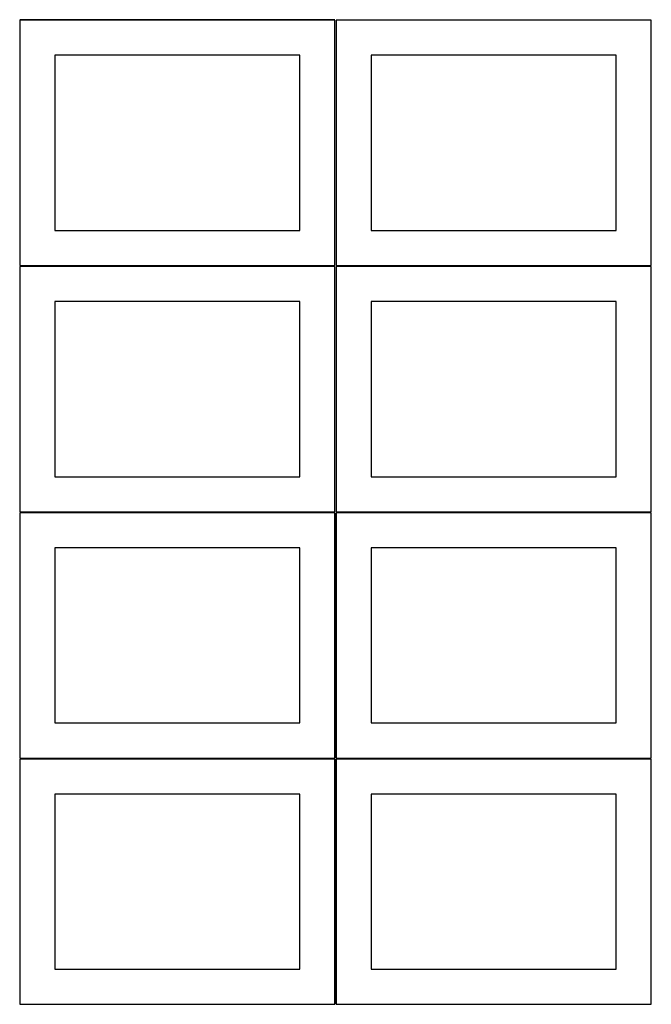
# Model space of a CAD drawing. Header units: millimetres. Extents: x 7 to 1493, y 7 to 2993.
# Tile 1 of 13: x 7 to 908, y 7 to 1412. Entities that reach past the tile are written whole.
import ezdxf

# ---------------------------------------------------------------- set-up
doc = ezdxf.new("R2010")
doc.units = ezdxf.units.MM
doc.layers.add('COMMON', color=5, linetype='CONTINUOUS', true_color=0x0000ff)
doc.layers.add('CUT', color=7, linetype='CONTINUOUS', true_color=0x000000)

msp = doc.modelspace()

# ---------------------------------------------------------------- linework, layer by layer
at = {"layer": 'COMMON'}
for p, q in [((456.549607, 1411.799515), (6.549607, 1411.799515)), ((6.549607, 1060.299513), (456.549607, 1060.299513)), ((908.074235, 1060.324294), (458.074235, 1060.324294)), ((6.549607, 708.799512), (456.549607, 708.799512)), ((457.299607, 708.049512), (457.299607, 358.074292)), ((458.074235, 708.824292), (908.049608, 708.824292)), ((6.549607, 357.299511), (456.524767, 357.299511)), ((457.274767, 356.549511), (457.274767, 6.549511))]:
    msp.add_line(p, q, dxfattribs=at)
at = {"layer": 'CUT'}
for p, q in [((456.549607, 1411.049514), (6.549607, 1411.049514)), ((6.549607, 1411.049514), (6.549607, 1061.049514)), ((456.549607, 1061.049514), (456.549607, 1411.049514)), ((908.074235, 1411.074294), (458.074235, 1411.074294)), ((458.074235, 1411.074294), (458.074235, 1061.074294)), ((908.074235, 1061.074294), (908.074235, 1411.074294)), ((406.549607, 1361.049514), (56.549607, 1361.049514)), ((56.549607, 1361.049514), (56.549607, 1111.049514)), ((406.549607, 1111.049514), (406.549607, 1361.049514)), ((858.074235, 1361.074294), (508.074235, 1361.074294)), ((508.074235, 1361.074294), (508.074235, 1111.074294)), ((858.074235, 1111.074294), (858.074235, 1361.074294)), ((56.549607, 1111.049514), (406.549607, 1111.049514)), ((508.074235, 1111.074294), (858.074235, 1111.074294)), ((6.549607, 1061.049514), (456.549607, 1061.049514)), ((456.549607, 1059.549513), (6.549607, 1059.549513)), ((6.549607, 1059.549513), (6.549607, 709.549513)), ((456.549607, 709.549513), (456.549607, 1059.549513)), ((458.074235, 1061.074294), (908.074235, 1061.074294)), ((908.074235, 1059.574293), (458.074235, 1059.574293)), ((458.074235, 1059.574293), (458.074235, 709.574293)), ((908.074235, 709.574293), (908.074235, 1059.574293)), ((406.549607, 1009.549513), (56.549607, 1009.549513)), ((56.549607, 1009.549513), (56.549607, 759.549513)), ((406.549607, 759.549513), (406.549607, 1009.549513)), ((858.074235, 1009.574293), (508.074235, 1009.574293)), ((508.074235, 1009.574293), (508.074235, 759.574293)), ((858.074235, 759.574293), (858.074235, 1009.574293)), ((56.549607, 759.549513), (406.549607, 759.549513)), ((508.074235, 759.574293), (858.074235, 759.574293)), ((6.549607, 709.549513), (456.549607, 709.549513)), ((456.549607, 708.049512), (6.549607, 708.049512)), ((6.549607, 708.049512), (6.549607, 358.049512)), ((456.549607, 358.049512), (456.549607, 708.049512)), ((908.049608, 708.074292), (458.049608, 708.074292)), ((458.049608, 708.074292), (458.049608, 358.074292)), ((458.074235, 709.574293), (908.074235, 709.574293)), ((908.049608, 358.074292), (908.049608, 708.074292)), ((406.549607, 658.049512), (56.549607, 658.049512)), ((56.549607, 658.049512), (56.549607, 408.049512)), ((406.549607, 408.049512), (406.549607, 658.049512)), ((858.049608, 658.074292), (508.049608, 658.074292)), ((508.049608, 658.074292), (508.049608, 408.074292)), ((858.049608, 408.074292), (858.049608, 658.074292)), ((56.549607, 408.049512), (406.549607, 408.049512)), ((508.049608, 408.074292), (858.049608, 408.074292)), ((456.524767, 356.549511), (6.524767, 356.549511)), ((6.524767, 356.549511), (6.524767, 6.549511)), ((6.549607, 358.049512), (456.549607, 358.049512)), ((456.524767, 6.549511), (456.524767, 356.549511)), ((908.024768, 356.549511), (458.024768, 356.549511)), ((458.024768, 356.549511), (458.024768, 6.549511)), ((458.049608, 358.074292), (908.049608, 358.074292)), ((908.024768, 6.549511), (908.024768, 356.549511)), ((406.524767, 306.549511), (56.524767, 306.549511)), ((56.524767, 306.549511), (56.524767, 56.549511)), ((406.524767, 56.549511), (406.524767, 306.549511)), ((858.024768, 306.549511), (508.024768, 306.549511)), ((508.024768, 306.549511), (508.024768, 56.549511)), ((858.024768, 56.549511), (858.024768, 306.549511)), ((56.524767, 56.549511), (406.524767, 56.549511)), ((508.024768, 56.549511), (858.024768, 56.549511)), ((6.524767, 6.549511), (456.524767, 6.549511)), ((458.024768, 6.549511), (908.024768, 6.549511))]:
    msp.add_line(p, q, dxfattribs=at)

doc.saveas('drawing.dxf')
